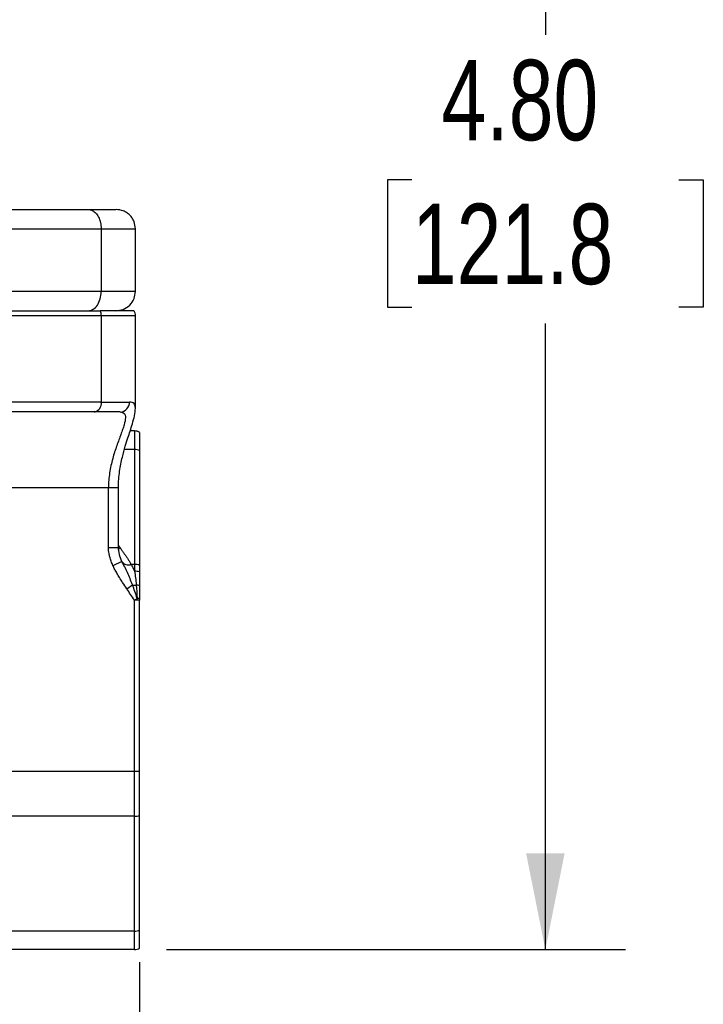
# Model space of a CAD drawing. Header units: inches. Extents: x 0 to 22, y 0 to 17.
# Tile 3 of 15: x 6.2 to 8.4, y 6.1 to 9.2. Entities that reach past the tile are written whole.
import ezdxf

# ---------------------------------------------------------------- set-up
doc = ezdxf.new("R2010")
doc.units = ezdxf.units.IN
doc.header["$LTSCALE"] = 2
doc.header["$MEASUREMENT"] = 0
doc.linetypes.add('SLD-Solid', pattern=[0])
doc.layers.add('DIMENSIONS', color=140, linetype='SLD-Solid', lineweight=25)
doc.styles.add('SLDTEXTSTYLE0', font='TXT', dxfattribs={"width": 0.75})
doc.dimstyles.new('SLDDIMSTYLE0', dxfattribs={"dimtxt": 0.25, "dimasz": 0.3, "dimexe": 0, "dimexo": 0.0625, "dimgap": 0.0625, "dimtad": 0, "dimtih": 1, "dimtoh": 1, "dimrnd": 1e-09, "dimzin": 4, "dimdsep": 46, "dimtxsty": 'SLDTEXTSTYLE0', "dimsah": 1, "dimcen": 0.09, "dimadec": 0, "dimazin": 1, "dimtfac": 1, "dimtofl": 0, "dimtmove": 0, "dimatfit": 3, "dimfxl": 0, "dimfrac": 2, "dimtolj": 1, "dimtzin": 12, "dimarcsym": 0})
doc.dimstyles.new('SLDDIMSTYLE2', dxfattribs={"dimtxt": 0.25, "dimasz": 0.3, "dimexe": 0, "dimexo": 0.0625, "dimgap": 0.0625, "dimtad": 0, "dimtih": 1, "dimtoh": 1, "dimrnd": 1e-09, "dimzin": 12, "dimdsep": 46, "dimtxsty": 'SLDTEXTSTYLE0', "dimsah": 1, "dimcen": 0.09, "dimadec": 0, "dimazin": 3, "dimtfac": 1, "dimtofl": 0, "dimtmove": 0, "dimatfit": 3, "dimfxl": 0, "dimfrac": 2, "dimtolj": 1, "dimtzin": 12, "dimarcsym": 0})

# ---------------------------------------------------------------- blocks, each defined once
blk = doc.blocks.new('_D')
at = {"layer": 'DIMENSIONS'}
for p, q in [((5.0227, 11.0564), (8.121, 11.0564)), ((7.871, 11.0564), (7.871, 9.1084)), ((7.4553, 8.6569), (7.3792, 8.6569)), ((7.3792, 8.6569), (7.3792, 8.2601)), ((8.2866, 8.6569), (8.3628, 8.6569)), ((8.3628, 8.6569), (8.3628, 8.2601)), ((7.3792, 8.2601), (7.4553, 8.2601)), ((8.3628, 8.2601), (8.2866, 8.2601)), ((7.871, 6.2614), (7.871, 8.2093)), ((6.6918, 6.2614), (8.121, 6.2614))]:
    blk.add_line(p, q, dxfattribs=at)
for points in [[(7.871, 11.0564), (7.811, 10.7564), (7.931, 10.7564)], [(7.871, 6.2614), (7.931, 6.5614), (7.811, 6.5614)]]:
    blk.add_solid(points, dxfattribs=at)
at = {"layer": 'DIMENSIONS', "char_height": 0.25, "attachment_point": 1, "style": 'SLDTEXTSTYLE0'}
for s, insert in [('4.80', (7.5477, 9.03)), ('121.8', (7.4553, 8.5823))]:
    blk.add_mtext(s, dxfattribs=dict(at, insert=insert))
blk = doc.blocks.new('_D_2')
at = {"layer": 'DIMENSIONS'}
for p, q in [((2.9858, 6.2222), (2.9858, 5.2238)), ((6.6078, 6.2222), (6.6078, 5.2238)), ((2.9858, 5.4738), (4.1781, 5.4738)), ((4.4736, 5.4719), (4.3974, 5.4719)), ((4.3974, 5.4719), (4.3974, 5.0751)), ((5.1201, 5.4719), (5.1963, 5.4719)), ((5.1963, 5.4719), (5.1963, 5.0751)), ((6.6078, 5.4738), (5.4155, 5.4738)), ((4.3974, 5.0751), (4.4736, 5.0751)), ((5.1963, 5.0751), (5.1201, 5.0751))]:
    blk.add_line(p, q, dxfattribs=at)
for points in [[(2.9858, 5.4738), (3.2858, 5.4138), (3.2858, 5.5338)], [(6.6078, 5.4738), (6.3078, 5.5338), (6.3078, 5.4138)]]:
    blk.add_solid(points, dxfattribs=at)
at = {"layer": 'DIMENSIONS', "char_height": 0.25, "attachment_point": 1, "style": 'SLDTEXTSTYLE0'}
for s, insert in [('3.62', (4.4736, 5.845)), ('92.0', (4.4736, 5.3973))]:
    blk.add_mtext(s, dxfattribs=dict(at, insert=insert))

msp = doc.modelspace()

# ---------------------------------------------------------------- linework, layer by layer
for p, q in [((6.0691, 8.5644), (6.4478, 8.5644)), ((6.1096, 8.5044), (6.4882, 8.5044)), ((6.4882, 8.5044), (6.4882, 8.3094)), ((6.5949, 8.3094), (6.5949, 8.5044)), ((6.4882, 8.3094), (6.1096, 8.3094)), ((6.1079, 8.2494), (6.4855, 8.2494)), ((6.5904, 8.2494), (6.4855, 8.2494)), ((6.4885, 8.2334), (6.1109, 8.2334)), ((6.4885, 8.2334), (6.4885, 7.9654)), ((6.5949, 8.2334), (6.4885, 8.2334)), ((6.5949, 7.9467), (6.5949, 8.2334)), ((6.4885, 7.9654), (6.1109, 7.9654)), ((6.4885, 7.9654), (6.5764, 7.9654)), ((6.5525, 7.9349), (6.5602, 7.9299)), ((6.4676, 7.9344), (6.09, 7.9344)), ((6.5918, 7.8754), (6.5784, 7.8754)), ((6.5918, 7.8754), (6.5918, 7.8177)), ((6.6078, 7.8709), (6.6078, 7.8145)), ((6.5918, 7.8177), (6.5607, 7.8177)), ((6.5918, 7.8177), (6.5918, 7.4603)), ((6.6078, 7.8145), (6.6078, 7.4572)), ((6.511, 7.6984), (5.7958, 7.6984)), ((6.511, 7.5128), (6.511, 7.6984)), ((6.542, 7.6984), (6.511, 7.6984)), ((6.542, 7.5128), (6.542, 7.6984)), ((6.511, 7.5128), (6.542, 7.5128)), ((6.542, 7.5182), (6.5485, 7.5091)), ((6.5485, 7.5091), (6.5426, 7.5073)), ((6.553, 7.4691), (6.5497, 7.4777)), ((6.5528, 7.469), (6.525, 7.456)), ((6.5584, 7.4583), (6.5528, 7.469)), ((6.5918, 7.4603), (6.581, 7.4603)), ((6.5918, 7.4603), (6.5918, 7.4392)), ((6.6078, 7.4572), (6.6078, 7.4365)), ((6.5679, 7.3843), (6.5858, 7.3963)), ((6.5918, 7.3488), (6.6002, 7.3543)), ((6.6078, 7.3488), (6.5918, 7.3488)), ((6.5918, 6.8157), (6.5918, 7.3488)), ((6.6078, 6.8157), (6.6078, 7.3488)), ((6.5918, 6.8157), (5.7958, 6.8157)), ((6.6078, 6.8157), (6.5918, 6.8157)), ((6.5918, 6.6764), (6.5918, 6.8157)), ((6.6078, 6.6795), (6.6078, 6.8157)), ((6.6078, 6.3222), (6.6078, 6.6795)), ((6.5918, 6.6764), (5.7958, 6.6764)), ((6.5918, 6.3191), (6.5918, 6.6764)), ((6.5918, 6.3191), (5.7958, 6.3191)), ((6.5918, 6.2614), (6.5918, 6.3191)), ((6.6078, 6.2658), (6.6078, 6.3222)), ((6.5918, 6.2614), (5.7958, 6.2614))]:
    msp.add_line(p, q)
for centre, radius, start, end in [((6.4457, 8.2336), 0.0428, 359.6603, 21.5893), ((6.5639, 8.2334), 0.031, 0, 31.073), ((6.4614, 7.9611), 0.0275, 283.1493, 8.83), ((6.5462, 7.9645), 0.0302, 271.7162, 1.6191), ((6.5918, 7.8444), 0.031, 58.927, 90), ((6.5921, 7.7766), 0.0411, 67.4321, 90.3248), ((6.5718, 7.4802), 0.0218, 210.3511, 294.7607), ((6.5921, 7.4192), 0.0411, 67.4321, 90.3248), ((6.5921, 7.3917), 0.0475, 70.7042, 90.3595), ((6.5939, 7.4566), 0.0608, 262.2936, 273.5719), ((6.593, 7.3325), 0.0636, 76.4786, 85.6852), ((6.5921, 6.7175), 0.0411, 269.6752, 292.5679), ((6.5921, 6.3601), 0.0411, 269.6752, 292.5679), ((6.5918, 6.2924), 0.031, 270, 301.073)]:
    msp.add_arc(centre, radius, start, end)
for points, knots in [([(6.4478, 8.5644), (6.4488, 8.5643), (6.451, 8.5643), (6.4545, 8.5636), (6.4584, 8.5624), (6.4626, 8.5604), (6.467, 8.5574), (6.4715, 8.5532), (6.476, 8.5477), (6.4801, 8.541), (6.4836, 8.533), (6.4862, 8.524), (6.4879, 8.5143), (6.4881, 8.5077), (6.4882, 8.5044)], [0, 0, 0, 0, 0.048434, 0.103541, 0.16565, 0.234998, 0.311665, 0.395508, 0.486083, 0.582592, 0.683861, 0.788375, 0.894374, 1, 1, 1, 1]), ([(6.4478, 8.5644), (6.4595, 8.5644), (6.4829, 8.5644), (6.5089, 8.5644), (6.5264, 8.5644), (6.5349, 8.5644), (6.534, 8.5644), (6.5337, 8.5644)], [0, 0, 0, 0, 0.225651, 0.449788, 0.673959, 0.899351, 1, 1, 1, 1]), ([(6.5949, 8.5044), (6.5941, 8.5119), (6.5929, 8.5235), (6.5854, 8.5375), (6.5776, 8.5471), (6.568, 8.5548), (6.554, 8.5623), (6.5424, 8.5636), (6.5349, 8.5644)], [0, 0, 0, 0, 0.239456, 0.36836, 0.499999, 0.631638, 0.760542, 1, 1, 1, 1]), ([(6.4882, 8.5044), (6.4979, 8.5044), (6.5173, 8.5044), (6.5417, 8.5044), (6.5655, 8.5044), (6.5845, 8.5044), (6.5949, 8.5044), (6.5938, 8.5044), (6.5935, 8.5044)], [0, 0, 0, 0, 0.149784, 0.299387, 0.450239, 0.674793, 0.900567, 1, 1, 1, 1]), ([(6.4478, 8.2494), (6.4531, 8.2494), (6.4584, 8.2509), (6.4682, 8.2569), (6.4726, 8.2614), (6.4801, 8.2725), (6.4831, 8.2791), (6.4872, 8.2937), (6.4882, 8.3015), (6.4882, 8.3094)], [0, 0, 0, 0, 0.25, 0.25, 0.5, 0.5, 0.75, 0.75, 1, 1, 1, 1]), ([(6.5935, 8.3094), (6.5938, 8.3094), (6.5949, 8.3094), (6.5845, 8.3094), (6.5667, 8.3094), (6.5469, 8.3094), (6.5296, 8.3094), (6.5102, 8.3094), (6.4956, 8.3094), (6.4882, 8.3094)], [0, 0, 0, 0, 0.099125, 0.324944, 0.549543, 0.662904, 0.775347, 0.887602, 1, 1, 1, 1]), ([(6.5339, 8.2494), (6.5416, 8.2502), (6.5576, 8.2519), (6.5782, 8.2659), (6.5923, 8.2862), (6.5941, 8.3018), (6.5949, 8.3094)], [0, 0, 0, 0, 0.23924, 0.498069, 0.75788, 1, 1, 1, 1]), ([(6.542, 7.6984), (6.5422, 7.7074), (6.5426, 7.7249), (6.5463, 7.7573), (6.5533, 7.7922), (6.5628, 7.8265), (6.5712, 7.8532), (6.5787, 7.8762), (6.5861, 7.8996), (6.593, 7.9247), (6.5942, 7.9387), (6.5949, 7.9462)], [0, 0, 0, 0, 0.084835, 0.164111, 0.309363, 0.434101, 0.537816, 0.626, 0.729577, 0.854241, 1, 1, 1, 1]), ([(6.5949, 7.9467), (6.5942, 7.9521), (6.5928, 7.9632), (6.5819, 7.9646), (6.5764, 7.9654)], [0, 0, 0, 0, 0.493482, 1, 1, 1, 1]), ([(6.5471, 7.9344), (6.546, 7.9344), (6.5436, 7.9344), (6.5396, 7.9344), (6.5353, 7.9344), (6.5307, 7.9344), (6.5257, 7.9344), (6.5205, 7.9344), (6.5135, 7.9344), (6.5045, 7.9344), (6.4931, 7.9344), (6.4809, 7.9344), (6.472, 7.9344), (6.4676, 7.9344)], [0, 0, 0, 0, 0.071599, 0.142996, 0.214277, 0.285532, 0.356849, 0.428317, 0.500024, 0.625174, 0.749902, 0.874685, 1, 1, 1, 1]), ([(6.5471, 7.9344), (6.5531, 7.9344), (6.5575, 7.9329), (6.5616, 7.9284), (6.5625, 7.9266), (6.5637, 7.922), (6.564, 7.9194), (6.5636, 7.9103), (6.562, 7.9029), (6.5582, 7.8899), (6.5567, 7.8852), (6.5533, 7.8754), (6.5515, 7.8702), (6.5456, 7.854), (6.5412, 7.8422), (6.5323, 7.8168), (6.5279, 7.8034), (6.5202, 7.7751), (6.5169, 7.7601), (6.5123, 7.7297), (6.511, 7.7142), (6.511, 7.6984)], [0, 0, 0, 0, 0.125, 0.125, 0.1875, 0.1875, 0.25, 0.25, 0.375, 0.375, 0.4375, 0.4375, 0.5, 0.5, 0.625, 0.625, 0.75, 0.75, 0.875, 0.875, 1, 1, 1, 1]), ([(6.525, 7.456), (6.524, 7.4583), (6.5219, 7.4628), (6.5192, 7.4698), (6.5169, 7.4767), (6.5146, 7.4847), (6.5127, 7.4936), (6.5113, 7.5033), (6.5111, 7.5097), (6.511, 7.5128)], [0, 0, 0, 0, 0.127583, 0.253481, 0.377965, 0.501313, 0.675763, 0.841602, 1, 1, 1, 1]), ([(6.5528, 7.469), (6.5498, 7.4764), (6.544, 7.4904), (6.5427, 7.5056), (6.542, 7.5128)], [0, 0, 0, 0, 0.525251, 1, 1, 1, 1]), ([(6.5485, 7.5091), (6.5505, 7.5065), (6.5545, 7.5013), (6.5602, 7.4934), (6.5658, 7.4854), (6.5711, 7.4772), (6.5762, 7.4688), (6.5794, 7.4632), (6.581, 7.4603)], [0, 0, 0, 0, 0.163708, 0.328482, 0.494411, 0.661583, 0.830085, 1, 1, 1, 1]), ([(6.5679, 7.3843), (6.5636, 7.3907), (6.5559, 7.4023), (6.5457, 7.4184), (6.5375, 7.4321), (6.5307, 7.4443), (6.5268, 7.4522), (6.525, 7.456)], [0, 0, 0, 0, 0.276759, 0.499897, 0.683606, 0.850231, 1, 1, 1, 1]), ([(6.5858, 7.3963), (6.5808, 7.4096), (6.5754, 7.4224), (6.5643, 7.4467), (6.5585, 7.4582), (6.553, 7.4691)], [0, 0, 0, 0, 0.5, 0.5, 1, 1, 1, 1]), ([(6.581, 7.4603), (6.582, 7.4587), (6.584, 7.4555), (6.5868, 7.4503), (6.5894, 7.4449), (6.591, 7.4411), (6.5918, 7.4392)], [0, 0, 0, 0, 0.2467521, 0.4955418, 0.7465619, 1, 1, 1, 1]), ([(6.5918, 7.3488), (6.5878, 7.3547), (6.5799, 7.3666), (6.5719, 7.3784), (6.5679, 7.3843)], [0, 0, 0, 0, 0.499999, 1, 1, 1, 1]), ([(6.6078, 7.3537), (6.6067, 7.3538), (6.6042, 7.354), (6.6016, 7.3542), (6.6002, 7.3543)], [0, 0, 0, 0, 0.470176, 1, 1, 1, 1])]:
    msp.add_open_spline(points, degree=3, knots=knots)
for points in [[(6.5918, 7.4392), (6.5944, 7.4262), (6.5963, 7.4117), (6.5977, 7.3959)], [(6.6078, 7.4365), (6.6078, 7.4234), (6.6078, 7.4093), (6.6078, 7.3943)], [(6.6002, 7.3543), (6.5958, 7.3686), (6.5909, 7.3827), (6.5858, 7.3963)], [(6.5977, 7.3959), (6.5989, 7.3825), (6.5997, 7.3686), (6.6002, 7.3543)], [(6.6078, 7.3943), (6.6078, 7.3813), (6.6078, 7.3677), (6.6078, 7.3537)], [(6.6078, 7.3537), (6.6078, 7.3521), (6.6078, 7.3504), (6.6078, 7.3488)]]:
    msp.add_open_spline(points, degree=3)

# ---------------------------------------------------------------- dimensions: what is measured, and where the dimension line sits
at = {"layer": 'DIMENSIONS'}
dim = msp.add_linear_dim(base=(7.8709730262, 11.0563589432), p1=(6.5918184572, 6.2613589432), p2=(4.922676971, 11.0563589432), angle=90, dimstyle='SLDDIMSTYLE0', dxfattribs=at)
dim.commit()
dim.dimension.update_dxf_attribs({"geometry": '_D', "text_midpoint": (7.8709730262, 8.6588589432), "dimtype": 160})
dim = msp.add_linear_dim(base=(2.9858, 5.4738), p1=(6.6078, 6.3222), p2=(2.9858, 6.3222), dimstyle='SLDDIMSTYLE2', dxfattribs=at)
dim.commit()
dim.dimension.update_dxf_attribs({"geometry": '_D_2', "text_midpoint": (4.7968, 5.4738), "dimtype": 160})

doc.saveas('drawing.dxf')
